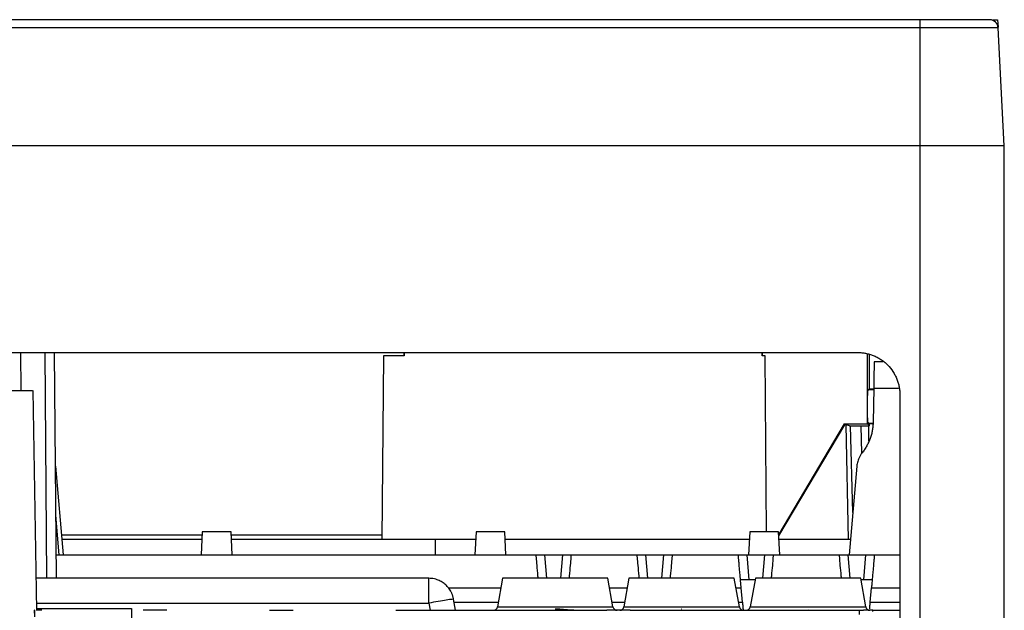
# Model space of a CAD drawing. Header units: millimetres. Extents: x 190.2 to 209.8, y 188.7 to 211.2.
# Tile 10 of 10: x 198.1 to 209.8, y 204.2 to 211.2. Entities that reach past the tile are written whole.
import ezdxf

# ---------------------------------------------------------------- set-up
doc = ezdxf.new("R2010")
doc.units = ezdxf.units.MM

msp = doc.modelspace()

# ---------------------------------------------------------------- linework, layer by layer
at = {"color": 7, "linetype": 'Continuous', "lineweight": 25}
for p, q in [((208.75, 211.24), (191.25, 211.24)), ((198.141, 211.24), (198.141, 211.24)), ((198.251, 211.24), (198.251, 211.24)), ((208.75, 211.145), (208.75, 211.24)), ((209.671, 211.24), (209.676, 211.152)), ((208.75, 211.145), (191.25, 211.145)), ((208.75, 209.744), (208.75, 211.145)), ((209.677, 211.145), (208.75, 211.145)), ((209.75, 209.744), (209.677, 211.145)), ((208.75, 209.744), (191.25, 209.744)), ((208.75, 201.09), (208.75, 209.744)), ((209.75, 209.744), (208.75, 209.744)), ((209.75, 200.34), (209.75, 209.744)), ((192.84, 207.29), (208.01, 207.29)), ((198.079, 206.84), (198.076, 207.29)), ((198.499, 204.61), (198.476, 207.29)), ((202.382, 207.25), (202.363, 205.07)), ((202.625, 207.25), (202.382, 207.25)), ((202.625, 207.29), (202.625, 207.25)), ((202.625, 207.25), (202.625, 207.29)), ((206.877, 207.25), (206.877, 207.29)), ((206.877, 207.29), (206.877, 207.25)), ((206.911, 207.25), (206.877, 207.25)), ((206.929, 205.16), (206.911, 207.25)), ((208.125, 206.65), (208.125, 207.27)), ((208.15, 206.86), (208.15, 207.261)), ((208.309, 207.18), (208.205, 207.18)), ((197.33, 206.84), (198.215, 206.84)), ((198.267, 204.226), (198.221, 206.84)), ((208.135, 206.85), (208.15, 206.86)), ((208.15, 206.86), (208.2, 206.86)), ((208.2, 206.868), (208.193, 206.463)), ((208.51, 206.79), (208.51, 201.09)), ((208.125, 206.444), (208.125, 206.65)), ((207.848, 206.444), (207.073, 205.134)), ((207.074, 205.114), (207.856, 206.431)), ((207.848, 206.444), (208.125, 206.444)), ((207.856, 206.431), (207.848, 206.444)), ((207.873, 206.431), (207.856, 206.431)), ((207.912, 206.42), (207.873, 206.431)), ((207.902, 205.07), (207.873, 206.431)), ((207.912, 206.42), (208.143, 206.42)), ((207.951, 205.392), (207.926, 206.42)), ((208.06, 206.096), (208.052, 206.42)), ((208.15, 206.42), (208.125, 206.444)), ((208.15, 206.442), (208.136, 206.45)), ((208.141, 206.241), (208.143, 206.42)), ((208.15, 206.42), (208.143, 206.42)), ((208.15, 206.42), (208.15, 206.442)), ((208.189, 206.442), (208.15, 206.442)), ((198.582, 204.89), (198.49, 205.94)), ((207.999, 205.94), (207.907, 204.89)), ((200.227, 205.12), (198.562, 205.12)), ((200.229, 205.16), (200.215, 204.89)), ((200.571, 205.16), (200.229, 205.16)), ((200.585, 204.89), (200.571, 205.16)), ((202.363, 205.12), (200.573, 205.12)), ((203.479, 205.16), (203.465, 204.89)), ((203.821, 205.16), (203.479, 205.16)), ((203.835, 204.89), (203.821, 205.16)), ((206.729, 205.16), (206.715, 204.89)), ((207.071, 205.16), (206.729, 205.16)), ((207.085, 204.89), (207.071, 205.16)), ((200.224, 205.07), (198.566, 205.07)), ((202.363, 205.07), (200.576, 205.07)), ((203.474, 205.07), (202.363, 205.07)), ((203, 204.89), (203, 205.07)), ((206.724, 205.07), (203.826, 205.07)), ((207.902, 205.07), (207.076, 205.07)), ((207.923, 205.07), (207.902, 205.07)), ((198.497, 204.89), (204.199, 204.89)), ((204.292, 204.89), (204.508, 204.89)), ((204.601, 204.89), (205.399, 204.89)), ((205.492, 204.89), (205.708, 204.89)), ((205.801, 204.89), (206.599, 204.89)), ((206.692, 204.89), (206.718, 204.59)), ((206.692, 204.89), (206.908, 204.89)), ((207.001, 204.89), (207.799, 204.89)), ((207.892, 204.89), (208.108, 204.89)), ((208.082, 204.59), (208.108, 204.89)), ((208.201, 204.89), (208.51, 204.89)), ((202.918, 204.61), (198.26, 204.61)), ((202.918, 204.315), (202.918, 204.61)), ((203.795, 204.61), (203.735, 204.271)), ((205.105, 204.271), (205.045, 204.61)), ((205.295, 204.61), (205.235, 204.271)), ((206.605, 204.271), (206.545, 204.61)), ((206.791, 204.59), (206.619, 204.59)), ((206.795, 204.61), (206.735, 204.271)), ((208.105, 204.271), (208.045, 204.61)), ((208.181, 204.59), (208.049, 204.59)), ((206.641, 204.328), (206.627, 204.497)), ((208.159, 204.328), (208.173, 204.497)), ((202.918, 204.315), (202.933, 204.23)), ((203.237, 204.23), (203.213, 204.362)), ((198.242, 204.153), (198.24, 204.23)), ((198.242, 204.23), (198.24, 204.23)), ((198.242, 204.153), (198.242, 204.23)), ((198.326, 204.23), (198.265, 204.23)), ((198.266, 204.25), (199.39, 204.25)), ((199.39, 204.25), (199.39, 200.27)), ((199.809, 204.23), (199.529, 204.23)), ((201.029, 204.23), (201.309, 204.23)), ((202.527, 204.23), (203.812, 204.23)), ((203.812, 204.23), (205.03, 204.23)), ((205.31, 204.23), (205.03, 204.23)), ((205.31, 204.23), (206.53, 204.23)), ((206.53, 204.23), (206.81, 204.23)), ((206.81, 204.23), (208.029, 204.23)), ((208.029, 204.23), (208.029, 204.18)), ((208.029, 204.23), (208.079, 204.23)), ((208.19, 204.23), (208.079, 204.23)), ((208.19, 204.23), (208.51, 204.23))]:
    msp.add_line(p, q, dxfattribs=at)
at = {"color": 8, "linetype": 'Continuous', "lineweight": 25}
for p, q in [((198.359, 207.29), (198.381, 204.61)), ((208.135, 206.85), (208.2, 206.85)), ((208.2, 206.868), (208.494, 206.868)), ((208.136, 206.45), (208.191, 206.45)), ((198.533, 204.89), (198.492, 205.359)), ((204.292, 204.89), (204.316, 204.61)), ((204.484, 204.61), (204.508, 204.89)), ((205.492, 204.89), (205.516, 204.61)), ((205.684, 204.61), (205.708, 204.89)), ((206.884, 204.61), (206.908, 204.89)), ((207.892, 204.89), (207.916, 204.61)), ((203.152, 204.497), (203.775, 204.497)), ((205.065, 204.497), (205.275, 204.497)), ((206.565, 204.497), (206.627, 204.497)), ((208.173, 204.497), (208.51, 204.497)), ((198.265, 204.315), (202.918, 204.315)), ((203.219, 204.328), (203.745, 204.328)), ((205.095, 204.328), (205.245, 204.328)), ((206.595, 204.328), (206.641, 204.328)), ((208.159, 204.328), (208.51, 204.328)), ((203.735, 204.271), (204.42, 204.271)), ((204.42, 204.271), (205.105, 204.271)), ((205.235, 204.271), (206.605, 204.271)), ((206.735, 204.271), (208.105, 204.271))]:
    msp.add_line(p, q, dxfattribs=at)
at = {"color": 7, "linetype": 'Continuous', "lineweight": 25}
for centre, radius, start, end in [((209.577, 211.14), 0.1, 3.0001, 90.0013), ((203.686, 204.28), 0.05, 270, 350), ((205.154, 204.28), 0.05, 190, 270), ((205.186, 204.28), 0.05, 270, 350), ((206.654, 204.28), 0.05, 190, 270), ((206.686, 204.28), 0.05, 270, 350), ((208.154, 204.28), 0.05, 190, 270)]:
    msp.add_arc(centre, radius, start, end, dxfattribs=at)
for points, knots in [([(209.577, 211.24), (209.577, 211.24), (209.555, 211.24), (209.472, 211.24), (209.411, 211.24), (209.258, 211.24), (209.166, 211.24), (208.966, 211.24), (208.858, 211.24), (208.75, 211.24)], [0, 0, 0, 0, 0.25, 0.25, 0.5, 0.5, 0.75, 0.75, 1, 1, 1, 1]), ([(209.612, 211.24), (209.628, 211.24), (209.664, 211.24), (209.669, 211.24), (209.671, 211.24)], [0, 0, 0, 0, 0.444646, 1, 1, 1, 1]), ([(208.01, 207.29), (208.018, 207.29), (208.034, 207.29), (208.057, 207.288), (208.081, 207.285), (208.104, 207.281), (208.127, 207.276), (208.149, 207.27), (208.172, 207.263), (208.202, 207.252), (208.24, 207.235), (208.284, 207.209), (208.326, 207.179), (208.377, 207.133), (208.42, 207.079), (208.455, 207.02), (208.475, 206.975), (208.491, 206.928), (208.502, 206.882), (208.509, 206.836), (208.51, 206.805), (208.51, 206.79)], [0, 0, 0, 0, 0.03024, 0.060281, 0.090188, 0.120031, 0.149875, 0.179789, 0.20984, 0.240094, 0.304385, 0.368744, 0.434403, 0.50013, 0.631342, 0.695633, 0.759991, 0.821708, 0.883493, 0.94173, 1, 1, 1, 1]), ([(208.205, 207.18), (208.205, 207.18), (208.205, 207.18), (208.205, 207.178), (208.205, 207.175), (208.205, 207.172), (208.205, 207.167), (208.205, 207.161), (208.205, 207.153), (208.205, 207.145), (208.205, 207.135), (208.204, 207.124), (208.204, 207.112), (208.204, 207.098), (208.204, 207.084), (208.203, 207.067), (208.203, 207.05), (208.203, 207.032), (208.202, 207.012), (208.202, 206.991), (208.202, 206.968), (208.201, 206.945), (208.201, 206.92), (208.2, 206.895), (208.2, 206.877), (208.2, 206.868)], [0, 0, 0, 0, 0.038357, 0.077179, 0.116467, 0.15622, 0.196439, 0.237124, 0.278273, 0.319889, 0.36197, 0.404516, 0.447529, 0.491007, 0.53495, 0.579359, 0.624234, 0.669575, 0.715381, 0.761653, 0.808391, 0.855595, 0.903264, 0.951399, 1, 1, 1, 1]), ([(208.125, 206.65), (208.125, 206.655), (208.125, 206.665), (208.125, 206.679), (208.125, 206.694), (208.126, 206.708), (208.126, 206.73), (208.127, 206.758), (208.128, 206.79), (208.13, 206.816), (208.131, 206.833), (208.133, 206.842), (208.134, 206.848), (208.135, 206.849), (208.135, 206.85)], [0, 0, 0, 0, 0.048331, 0.09628, 0.144112, 0.192093, 0.240488, 0.370056, 0.499831, 0.629465, 0.759309, 0.839699, 0.919519, 1, 1, 1, 1]), ([(208.136, 206.45), (208.135, 206.45), (208.135, 206.451), (208.134, 206.453), (208.133, 206.456), (208.132, 206.46), (208.131, 206.468), (208.13, 206.484), (208.128, 206.51), (208.127, 206.541), (208.126, 206.572), (208.126, 206.601), (208.125, 206.625), (208.125, 206.642), (208.125, 206.65)], [0, 0, 0, 0, 0.048382, 0.096376, 0.144248, 0.192268, 0.240698, 0.37041, 0.500264, 0.629908, 0.759693, 0.839969, 0.919656, 1, 1, 1, 1]), ([(208.193, 206.463), (208.193, 206.454), (208.192, 206.438), (208.19, 206.414), (208.187, 206.389), (208.183, 206.365), (208.179, 206.341), (208.173, 206.318), (208.166, 206.294), (208.155, 206.263), (208.14, 206.225), (208.118, 206.182), (208.093, 206.14), (208.073, 206.113), (208.063, 206.1)], [0, 0, 0, 0, 0.063658, 0.126977, 0.190041, 0.252938, 0.315758, 0.378588, 0.441517, 0.504633, 0.630023, 0.753886, 0.87696, 1, 1, 1, 1]), ([(208.063, 206.1), (208.06, 206.096), (208.052, 206.086), (208.043, 206.072), (208.034, 206.057), (208.026, 206.041), (208.018, 206.021), (208.01, 205.997), (208.003, 205.969), (208, 205.95), (207.999, 205.94)], [0, 0, 0, 0, 0.0984399, 0.1969093, 0.2957178, 0.3951715, 0.4955708, 0.6632111, 0.8309061, 1, 1, 1, 1]), ([(204.192, 204.888), (204.192, 204.889), (204.193, 204.889), (204.194, 204.89), (204.196, 204.89), (204.198, 204.89), (204.199, 204.89)], [0, 0, 0, 0, 0.252092, 0.501389, 0.749988, 1, 1, 1, 1]), ([(204.217, 204.61), (204.216, 204.618), (204.211, 204.676), (204.203, 204.768), (204.195, 204.861), (204.193, 204.879), (204.192, 204.888)], [0, 0, 0, 0, 0.05472, 0.37735, 0.698098, 1, 1, 1, 1]), ([(204.199, 204.89), (204.2, 204.89), (204.202, 204.89), (204.207, 204.89), (204.214, 204.89), (204.223, 204.89), (204.235, 204.89), (204.248, 204.89), (204.262, 204.89), (204.277, 204.89), (204.287, 204.89), (204.292, 204.89)], [0, 0, 0, 0, 0.081459, 0.162585, 0.244175, 0.371713, 0.499703, 0.6273, 0.755436, 0.877542, 1, 1, 1, 1]), ([(204.508, 204.89), (204.511, 204.89), (204.518, 204.89), (204.528, 204.89), (204.539, 204.89), (204.552, 204.89), (204.565, 204.89), (204.577, 204.89), (204.587, 204.89), (204.596, 204.89), (204.6, 204.89), (204.601, 204.89)], [0, 0, 0, 0, 0.081654, 0.16295, 0.244683, 0.372373, 0.500416, 0.627961, 0.755944, 0.877826, 1, 1, 1, 1]), ([(204.608, 204.888), (204.607, 204.879), (204.605, 204.861), (204.597, 204.768), (204.589, 204.676), (204.584, 204.618), (204.583, 204.61)], [0, 0, 0, 0, 0.301898, 0.62265, 0.94528, 1, 1, 1, 1]), ([(204.601, 204.89), (204.602, 204.89), (204.604, 204.89), (204.606, 204.89), (204.607, 204.889), (204.608, 204.889), (204.608, 204.888)], [0, 0, 0, 0, 0.250012, 0.498611, 0.747908, 1, 1, 1, 1]), ([(205.392, 204.888), (205.392, 204.889), (205.393, 204.889), (205.394, 204.89), (205.396, 204.89), (205.398, 204.89), (205.399, 204.89)], [0, 0, 0, 0, 0.252092, 0.501389, 0.749988, 1, 1, 1, 1]), ([(205.417, 204.61), (205.416, 204.618), (205.411, 204.676), (205.403, 204.768), (205.395, 204.861), (205.393, 204.879), (205.392, 204.888)], [0, 0, 0, 0, 0.0547202, 0.37735, 0.6980983, 1, 1, 1, 1]), ([(205.399, 204.89), (205.4, 204.89), (205.402, 204.89), (205.407, 204.89), (205.414, 204.89), (205.423, 204.89), (205.435, 204.89), (205.448, 204.89), (205.462, 204.89), (205.477, 204.89), (205.487, 204.89), (205.492, 204.89)], [0, 0, 0, 0, 0.081459, 0.162585, 0.244175, 0.371713, 0.499703, 0.6273, 0.755436, 0.877542, 1, 1, 1, 1]), ([(205.708, 204.89), (205.711, 204.89), (205.718, 204.89), (205.728, 204.89), (205.739, 204.89), (205.752, 204.89), (205.765, 204.89), (205.777, 204.89), (205.787, 204.89), (205.796, 204.89), (205.8, 204.89), (205.801, 204.89)], [0, 0, 0, 0, 0.081654, 0.16295, 0.244683, 0.372373, 0.500416, 0.627961, 0.755944, 0.877826, 1, 1, 1, 1]), ([(205.808, 204.888), (205.807, 204.879), (205.805, 204.861), (205.797, 204.768), (205.789, 204.676), (205.784, 204.618), (205.783, 204.61)], [0, 0, 0, 0, 0.301898, 0.62265, 0.94528, 1, 1, 1, 1]), ([(205.801, 204.89), (205.802, 204.89), (205.804, 204.89), (205.806, 204.89), (205.807, 204.889), (205.808, 204.889), (205.808, 204.888)], [0, 0, 0, 0, 0.250012, 0.498611, 0.747908, 1, 1, 1, 1]), ([(206.592, 204.888), (206.592, 204.889), (206.593, 204.889), (206.594, 204.89), (206.596, 204.89), (206.598, 204.89), (206.599, 204.89)], [0, 0, 0, 0, 0.252092, 0.501389, 0.749988, 1, 1, 1, 1]), ([(206.627, 204.497), (206.626, 204.503), (206.625, 204.516), (206.623, 204.535), (206.622, 204.553), (206.62, 204.569), (206.619, 204.585), (206.618, 204.599), (206.617, 204.612), (206.616, 204.624), (206.613, 204.656), (206.608, 204.705), (206.604, 204.757), (206.601, 204.794), (206.598, 204.82), (206.596, 204.842), (206.595, 204.86), (206.594, 204.874), (206.593, 204.884), (206.593, 204.887), (206.592, 204.888)], [0, 0, 0, 0, 0.034047, 0.0663, 0.09676, 0.125426, 0.152299, 0.177378, 0.200664, 0.222156, 0.241854, 0.377714, 0.500494, 0.575602, 0.649453, 0.722051, 0.7934, 0.863505, 0.93237, 1, 1, 1, 1]), ([(206.599, 204.89), (206.6, 204.89), (206.602, 204.89), (206.607, 204.89), (206.614, 204.89), (206.623, 204.89), (206.635, 204.89), (206.648, 204.89), (206.662, 204.89), (206.677, 204.89), (206.687, 204.89), (206.692, 204.89)], [0, 0, 0, 0, 0.081459, 0.162585, 0.244175, 0.371713, 0.499703, 0.6273, 0.755436, 0.877542, 1, 1, 1, 1]), ([(206.908, 204.89), (206.911, 204.89), (206.918, 204.89), (206.928, 204.89), (206.939, 204.89), (206.952, 204.89), (206.965, 204.89), (206.977, 204.89), (206.987, 204.89), (206.996, 204.89), (207, 204.89), (207.001, 204.89)], [0, 0, 0, 0, 0.081654, 0.16295, 0.244683, 0.372373, 0.500416, 0.627961, 0.755944, 0.877826, 1, 1, 1, 1]), ([(207.008, 204.888), (207.007, 204.879), (207.005, 204.861), (206.997, 204.768), (206.989, 204.676), (206.984, 204.618), (206.983, 204.61)], [0, 0, 0, 0, 0.301898, 0.62265, 0.94528, 1, 1, 1, 1]), ([(207.001, 204.89), (207.002, 204.89), (207.004, 204.89), (207.006, 204.89), (207.007, 204.889), (207.008, 204.889), (207.008, 204.888)], [0, 0, 0, 0, 0.250012, 0.498611, 0.747908, 1, 1, 1, 1]), ([(207.792, 204.888), (207.792, 204.889), (207.793, 204.889), (207.794, 204.89), (207.796, 204.89), (207.798, 204.89), (207.799, 204.89)], [0, 0, 0, 0, 0.252092, 0.501389, 0.749988, 1, 1, 1, 1]), ([(207.817, 204.61), (207.816, 204.618), (207.811, 204.676), (207.803, 204.768), (207.795, 204.861), (207.793, 204.879), (207.792, 204.888)], [0, 0, 0, 0, 0.05472, 0.37735, 0.698098, 1, 1, 1, 1]), ([(207.799, 204.89), (207.8, 204.89), (207.802, 204.89), (207.807, 204.89), (207.814, 204.89), (207.823, 204.89), (207.835, 204.89), (207.848, 204.89), (207.862, 204.89), (207.877, 204.89), (207.887, 204.89), (207.892, 204.89)], [0, 0, 0, 0, 0.081459, 0.162585, 0.244175, 0.371713, 0.499703, 0.6273, 0.755436, 0.877542, 1, 1, 1, 1]), ([(208.108, 204.89), (208.111, 204.89), (208.118, 204.89), (208.128, 204.89), (208.139, 204.89), (208.152, 204.89), (208.165, 204.89), (208.177, 204.89), (208.187, 204.89), (208.196, 204.89), (208.2, 204.89), (208.201, 204.89)], [0, 0, 0, 0, 0.0816535, 0.1629496, 0.244683, 0.3723729, 0.5004157, 0.6279605, 0.755944, 0.8778257, 1, 1, 1, 1]), ([(208.208, 204.888), (208.208, 204.888), (208.207, 204.886), (208.207, 204.883), (208.207, 204.879), (208.206, 204.874), (208.206, 204.867), (208.205, 204.86), (208.204, 204.851), (208.204, 204.842), (208.203, 204.831), (208.202, 204.82), (208.2, 204.807), (208.199, 204.793), (208.198, 204.778), (208.196, 204.751), (208.192, 204.705), (208.187, 204.651), (208.183, 204.607), (208.18, 204.576), (208.177, 204.538), (208.175, 204.511), (208.173, 204.497)], [0, 0, 0, 0, 0.033667, 0.067643, 0.101928, 0.136522, 0.171426, 0.206642, 0.242169, 0.278008, 0.31416, 0.350625, 0.387403, 0.424496, 0.461904, 0.499627, 0.622386, 0.758239, 0.805067, 0.860972, 0.92595, 1, 1, 1, 1]), ([(208.201, 204.89), (208.202, 204.89), (208.204, 204.89), (208.206, 204.89), (208.207, 204.889), (208.208, 204.889), (208.208, 204.888)], [0, 0, 0, 0, 0.250012, 0.498611, 0.747908, 1, 1, 1, 1]), ([(203.213, 204.362), (203.212, 204.367), (203.21, 204.378), (203.206, 204.394), (203.201, 204.408), (203.196, 204.422), (203.191, 204.434), (203.185, 204.446), (203.172, 204.47), (203.149, 204.503), (203.11, 204.542), (203.067, 204.572), (203.023, 204.592), (202.985, 204.603), (202.951, 204.609), (202.929, 204.609), (202.918, 204.61)], [0, 0, 0, 0, 0.039898, 0.078043, 0.114423, 0.149038, 0.181888, 0.212981, 0.24233, 0.3782, 0.500051, 0.633207, 0.757774, 0.839851, 0.920021, 1, 1, 1, 1]), ([(205.045, 204.61), (205.045, 204.61), (205.029, 204.61), (204.966, 204.61), (204.92, 204.61), (204.804, 204.61), (204.735, 204.61), (204.584, 204.61), (204.502, 204.61), (204.338, 204.61), (204.256, 204.61), (204.105, 204.61), (204.036, 204.61), (203.92, 204.61), (203.874, 204.61), (203.811, 204.61), (203.795, 204.61), (203.795, 204.61)], [0, 0, 0, 0, 0.125, 0.125, 0.25, 0.25, 0.375, 0.375, 0.5, 0.5, 0.625, 0.625, 0.75, 0.75, 0.875, 0.875, 1, 1, 1, 1]), ([(206.545, 204.61), (206.545, 204.61), (206.529, 204.61), (206.466, 204.61), (206.42, 204.61), (206.304, 204.61), (206.235, 204.61), (206.084, 204.61), (206.002, 204.61), (205.838, 204.61), (205.756, 204.61), (205.605, 204.61), (205.536, 204.61), (205.42, 204.61), (205.374, 204.61), (205.311, 204.61), (205.295, 204.61), (205.295, 204.61)], [0, 0, 0, 0, 0.125, 0.125, 0.25, 0.25, 0.375, 0.375, 0.5, 0.5, 0.625, 0.625, 0.75, 0.75, 0.875, 0.875, 1, 1, 1, 1]), ([(208.045, 204.61), (208.045, 204.61), (208.029, 204.61), (207.966, 204.61), (207.92, 204.61), (207.804, 204.61), (207.735, 204.61), (207.584, 204.61), (207.502, 204.61), (207.338, 204.61), (207.256, 204.61), (207.105, 204.61), (207.036, 204.61), (206.92, 204.61), (206.874, 204.61), (206.811, 204.61), (206.795, 204.61), (206.795, 204.61)], [0, 0, 0, 0, 0.125, 0.125, 0.25, 0.25, 0.375, 0.375, 0.5, 0.5, 0.625, 0.625, 0.75, 0.75, 0.875, 0.875, 1, 1, 1, 1]), ([(203.213, 204.362), (203.213, 204.363), (203.205, 204.362), (203.176, 204.358), (203.154, 204.355), (203.099, 204.346), (203.066, 204.341), (202.995, 204.329), (202.956, 204.322), (202.918, 204.315)], [0, 0, 0, 0, 0.25, 0.25, 0.5, 0.5, 0.75, 0.75, 1, 1, 1, 1]), ([(206.641, 204.328), (206.642, 204.325), (206.642, 204.318), (206.643, 204.309), (206.644, 204.3), (206.645, 204.292), (206.645, 204.284), (206.646, 204.277), (206.646, 204.271), (206.647, 204.265), (206.647, 204.26), (206.648, 204.256), (206.648, 204.252), (206.648, 204.249), (206.648, 204.248)], [0, 0, 0, 0, 0.106339, 0.208494, 0.306467, 0.400255, 0.489861, 0.575284, 0.656523, 0.733581, 0.806456, 0.875151, 0.939665, 1, 1, 1, 1]), ([(208.152, 204.248), (208.152, 204.25), (208.152, 204.254), (208.153, 204.262), (208.154, 204.272), (208.155, 204.283), (208.156, 204.297), (208.157, 204.312), (208.158, 204.323), (208.159, 204.328)], [0, 0, 0, 0, 0.106018, 0.224315, 0.354893, 0.497753, 0.652892, 0.820309, 1, 1, 1, 1]), ([(204.641, 204.23), (204.633, 204.23), (204.619, 204.23), (204.597, 204.231), (204.575, 204.233), (204.553, 204.235), (204.519, 204.238), (204.475, 204.242), (204.438, 204.243), (204.42, 204.243), (204.42, 204.243)], [0, 0, 0, 0, 0.099023, 0.198427, 0.298326, 0.39884, 0.500095, 0.759817, 0.999732, 1, 1, 1, 1]), ([(206.648, 204.248), (206.649, 204.247), (206.649, 204.243), (206.65, 204.24), (206.652, 204.236), (206.654, 204.234), (206.657, 204.232), (206.661, 204.231), (206.665, 204.23), (206.668, 204.23), (206.67, 204.23)], [0, 0, 0, 0, 0.132308, 0.261219, 0.387343, 0.511335, 0.63388, 0.75569, 0.877488, 1, 1, 1, 1])]:
    msp.add_open_spline(points, degree=3, knots=knots, dxfattribs=at)
for points in [[(205.921, 204.243), (205.921, 204.243), (205.92, 204.243), (205.92, 204.243)], [(207.421, 204.243), (207.421, 204.243), (207.42, 204.243), (207.42, 204.243)], [(208.19, 204.217), (208.19, 204.225), (208.19, 204.23), (208.19, 204.23)]]:
    msp.add_open_spline(points, degree=3, dxfattribs=at)

doc.saveas('drawing.dxf')
